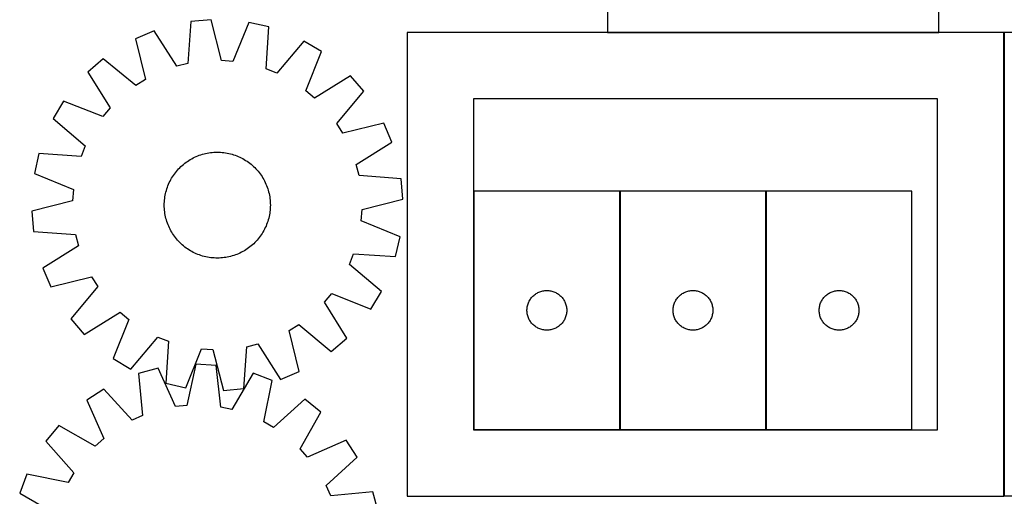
# Model space of a CAD drawing. Header units: millimetres. Extents: x 7 to 1488, y 7 to 2993.
# Tile 3 of 14: x 14 to 756, y 707 to 1067. Entities that reach past the tile are written whole.
import ezdxf

# ---------------------------------------------------------------- set-up
doc = ezdxf.new("R2010")
doc.units = ezdxf.units.MM
doc.layers.add('COMMON', color=5, linetype='CONTINUOUS', true_color=0x0000ff)
doc.layers.add('CUT', color=7, linetype='CONTINUOUS', true_color=0x000000)

msp = doc.modelspace()

# ---------------------------------------------------------------- linework, layer by layer
at = {"layer": 'COMMON'}
for p, q in [((707.135647, 1057.698039), (457.135647, 1057.698039)), ((756.236795, 1057.598038), (756.236795, 707.759383)), ((466.511972, 937.88701), (466.511972, 757.88701)), ((576.711973, 937.88701), (576.711973, 757.88701)), ((306.400621, 707.498037), (756.136795, 707.498037))]:
    msp.add_line(p, q, dxfattribs=at)
at = {"layer": 'CUT'}
for p, q in [((707.135647, 1057.798039), (707.135647, 1357.798039)), ((457.135647, 1157.798039), (457.135647, 1057.798039)), ((142.888324, 1065.918976), (140.518775, 1034.243118)), ((158.214933, 1067.270125), (142.888324, 1065.918976)), ((166.08977, 1036.497383), (158.214933, 1067.270125)), ((186.685576, 1065.298241), (174.643622, 1035.904941)), ((201.679575, 1061.847078), (186.685576, 1065.298241)), ((115.201788, 1058.996437), (101.042845, 1052.975235)), ((132.200504, 1032.163278), (115.201788, 1058.996437)), ((199.65969, 1030.147002), (201.679575, 1061.847078)), ((756.136795, 1057.598038), (306.136795, 1057.598038)), ((306.136795, 1057.598038), (306.136795, 707.598038)), ((457.135647, 1057.798039), (707.135647, 1057.798039)), ((756.136795, 707.598038), (756.136795, 1057.598038)), ((1206.336796, 1057.759383), (756.336796, 1057.759383)), ((756.336796, 1057.759383), (756.336796, 707.759383)), ((101.042845, 1052.975235), (108.577648, 1022.117473)), ((228.14742, 1051.173791), (207.611812, 1026.94027)), ((241.341093, 1043.25814), (228.14742, 1051.173791)), ((229.624205, 1013.733755), (241.341093, 1043.25814)), ((76.850567, 1037.8359), (65.245265, 1027.734042)), ((101.309208, 1017.568941), (76.850567, 1037.8359)), ((140.518775, 1034.243118), (132.200504, 1032.163278)), ((174.643622, 1035.904941), (166.08977, 1036.497383)), ((65.245265, 1027.734042), (81.946862, 1000.714948)), ((207.611812, 1026.94027), (199.65969, 1030.147002)), ((263.215282, 1024.928227), (236.196188, 1008.226631)), ((273.317139, 1013.322926), (263.215282, 1024.928227)), ((108.577648, 1022.117473), (101.309208, 1017.568941)), ((236.196188, 1008.226631), (229.624205, 1013.733755)), ((253.05018, 988.864285), (273.317139, 1013.322926)), ((46.915353, 1005.859853), (38.999701, 992.66618)), ((76.439738, 994.142966), (46.915353, 1005.859853)), ((706.136795, 1007.598038), (356.136795, 1007.598038)), ((356.136795, 1007.598038), (356.136795, 757.598038)), ((706.136795, 757.598038), (706.136795, 1007.598038)), ((81.946862, 1000.714948), (76.439738, 994.142966)), ((38.999701, 992.66618), (63.233223, 972.130572)), ((257.598713, 981.595844), (253.05018, 988.864285)), ((288.456475, 989.130648), (257.598713, 981.595844)), ((294.477677, 974.971704), (288.456475, 989.130648)), ((267.644518, 957.972989), (294.477677, 974.971704)), ((28.326415, 966.198336), (24.875252, 951.204337)), ((60.026491, 964.17845), (28.326415, 966.198336)), ((63.233223, 972.130572), (60.026491, 964.17845)), ((150.408269, 965.369357), (151.608735, 965.740688)), ((151.608735, 965.740688), (152.820273, 966.074128)), ((152.820273, 966.074128), (154.041687, 966.369348)), ((154.041687, 966.369348), (155.271771, 966.626058)), ((155.271771, 966.626058), (156.509312, 966.844002)), ((156.509312, 966.844002), (157.753088, 967.022967)), ((157.753088, 967.022967), (159.001871, 967.162776)), ((159.001871, 967.162776), (160.25443, 967.263291)), ((160.25443, 967.263291), (161.509528, 967.324412)), ((161.509528, 967.324412), (162.765927, 967.346079)), ((162.765927, 967.346079), (164.022386, 967.328272)), ((164.022386, 967.328272), (165.277666, 967.271006)), ((165.277666, 967.271006), (166.530527, 967.17434)), ((166.530527, 967.17434), (167.779735, 967.038368)), ((167.779735, 967.038368), (169.024054, 966.863225)), ((169.024054, 966.863225), (170.262259, 966.649083)), ((170.262259, 966.649083), (171.493126, 966.396154)), ((171.493126, 966.396154), (172.715441, 966.104687)), ((172.715441, 966.104687), (173.927997, 965.77497)), ((173.927997, 965.77497), (175.129599, 965.407328)), ((136.328836, 957.309903), (137.283097, 958.127457)), ((137.283097, 958.127457), (138.262566, 958.914633)), ((138.262566, 958.914633), (139.266278, 959.670655)), ((139.266278, 959.670655), (140.293242, 960.394776)), ((140.293242, 960.394776), (141.342445, 961.086283)), ((141.342445, 961.086283), (142.41285, 961.744492)), ((142.41285, 961.744492), (143.503402, 962.368754)), ((143.503402, 962.368754), (144.613025, 962.958453)), ((144.613025, 962.958453), (145.740623, 963.513006)), ((145.740623, 963.513006), (146.885083, 964.031868)), ((146.885083, 964.031868), (148.045276, 964.514525)), ((148.045276, 964.514525), (149.220058, 964.960501)), ((149.220058, 964.960501), (150.408269, 965.369357)), ((175.129599, 965.407328), (176.31906, 965.002125)), ((176.31906, 965.002125), (177.495206, 964.559759)), ((177.495206, 964.559759), (178.656877, 964.080669)), ((178.656877, 964.080669), (179.802926, 963.565326)), ((179.802926, 963.565326), (180.932222, 963.014238)), ((180.932222, 963.014238), (182.043651, 962.427951)), ((182.043651, 962.427951), (183.136115, 961.807042)), ((183.136115, 961.807042), (184.208538, 961.152125)), ((184.208538, 961.152125), (185.259859, 960.463845)), ((185.259859, 960.463845), (186.289043, 959.742881)), ((186.289043, 959.742881), (187.295073, 958.989946)), ((187.295073, 958.989946), (188.276956, 958.205783)), ((188.276956, 958.205783), (189.233723, 957.391165)), ((24.875252, 951.204337), (54.268552, 939.162383)), ((129.709648, 949.77862), (130.430611, 950.807803)), ((130.430611, 950.807803), (131.183546, 951.813833)), ((131.183546, 951.813833), (131.96771, 952.795716)), ((131.96771, 952.795716), (132.782328, 953.752484)), ((132.782328, 953.752484), (133.626597, 954.683191)), ((133.626597, 954.683191), (134.499684, 955.58692)), ((134.499684, 955.58692), (135.400727, 956.462779)), ((135.400727, 956.462779), (136.328836, 957.309903)), ((189.233723, 957.391165), (190.164431, 956.546895)), ((190.164431, 956.546895), (191.06816, 955.673809)), ((191.06816, 955.673809), (191.944019, 954.772766)), ((191.944019, 954.772766), (192.791143, 953.844656)), ((192.791143, 953.844656), (193.608697, 952.890396)), ((193.608697, 952.890396), (194.395873, 951.910926)), ((194.395873, 951.910926), (195.151895, 950.907214)), ((195.151895, 950.907214), (195.876016, 949.88025)), ((269.724357, 949.654718), (267.644518, 957.972989)), ((126.092824, 943.175637), (126.608167, 944.321686)), ((126.608167, 944.321686), (127.159254, 945.450982)), ((127.159254, 945.450982), (127.745542, 946.562411)), ((127.745542, 946.562411), (128.36645, 947.654876)), ((128.36645, 947.654876), (129.021368, 948.727298)), ((129.021368, 948.727298), (129.709648, 949.77862)), ((195.876016, 949.88025), (196.567522, 948.831048)), ((196.567522, 948.831048), (197.225731, 947.760643)), ((197.225731, 947.760643), (197.849993, 946.670091)), ((197.849993, 946.670091), (198.439692, 945.560468)), ((198.439692, 945.560468), (198.994246, 944.43287)), ((198.994246, 944.43287), (199.513107, 943.28841)), ((199.513107, 943.28841), (199.995764, 942.128216)), ((301.400216, 947.285168), (269.724357, 949.654718)), ((302.751365, 931.958559), (301.400216, 947.285168)), ((54.268552, 939.162383), (53.67611, 930.608531)), ((123.52441, 934.781019), (123.777339, 936.011886)), ((123.777339, 936.011886), (124.068806, 937.234201)), ((124.068806, 937.234201), (124.398523, 938.446758)), ((124.398523, 938.446758), (124.766164, 939.648359)), ((124.766164, 939.648359), (125.171368, 940.83782)), ((125.171368, 940.83782), (125.613733, 942.013966)), ((125.613733, 942.013966), (126.092824, 943.175637)), ((199.995764, 942.128216), (200.441741, 940.953435)), ((200.441741, 940.953435), (200.850596, 939.765224)), ((200.850596, 939.765224), (201.221927, 938.564757)), ((201.221927, 938.564757), (201.555367, 937.353219)), ((201.555367, 937.353219), (201.850588, 936.131806)), ((201.850588, 936.131806), (202.107297, 934.901721)), ((466.411972, 937.88701), (356.411972, 937.88701)), ((356.411972, 937.88701), (356.411972, 757.88701)), ((466.411972, 757.88701), (466.411972, 937.88701)), ((576.611973, 937.88701), (466.611973, 937.88701)), ((466.611973, 937.88701), (466.611973, 757.88701)), ((576.611973, 757.88701), (576.611973, 937.88701)), ((686.811974, 937.88701), (576.811974, 937.88701)), ((576.811974, 937.88701), (576.811974, 757.88701)), ((686.811974, 757.88701), (686.811974, 937.88701)), ((53.67611, 930.608531), (22.903367, 922.733694)), ((122.827413, 927.284687), (122.845221, 928.541146)), ((122.845221, 928.541146), (122.902486, 929.796426)), ((122.902486, 929.796426), (122.999153, 931.049288)), ((122.999153, 931.049288), (123.135124, 932.298495)), ((123.135124, 932.298495), (123.310268, 933.542815)), ((123.310268, 933.542815), (123.52441, 934.781019)), ((202.107297, 934.901721), (202.325242, 933.664181)), ((202.325242, 933.664181), (202.504207, 932.420405)), ((202.504207, 932.420405), (202.644016, 931.171621)), ((202.644016, 931.171621), (202.74453, 929.919063)), ((202.74453, 929.919063), (202.805651, 928.663965)), ((202.805651, 928.663965), (202.827319, 927.407566)), ((271.978622, 924.083722), (302.751365, 931.958559)), ((22.903367, 922.733694), (24.254517, 907.407085)), ((122.849081, 926.028289), (122.827413, 927.284687)), ((122.910202, 924.773191), (122.849081, 926.028289)), ((123.010716, 923.520632), (122.910202, 924.773191)), ((123.150525, 922.271848), (123.010716, 923.520632)), ((123.32949, 921.028072), (123.150525, 922.271848)), ((123.547435, 919.790532), (123.32949, 921.028072)), ((202.344464, 921.149438), (202.130322, 919.911234)), ((202.519608, 922.393758), (202.344464, 921.149438)), ((202.65558, 923.642965), (202.519608, 922.393758)), ((202.752246, 924.895827), (202.65558, 923.642965)), ((202.809511, 926.151107), (202.752246, 924.895827)), ((202.827319, 927.407566), (202.809511, 926.151107)), ((271.38618, 915.52987), (271.978622, 924.083722)), ((123.804144, 918.560448), (123.547435, 919.790532)), ((124.099365, 917.339034), (123.804144, 918.560448)), ((124.432805, 916.127496), (124.099365, 917.339034)), ((124.804136, 914.927029), (124.432805, 916.127496)), ((125.212992, 913.738819), (124.804136, 914.927029)), ((125.658968, 912.564037), (125.212992, 913.738819)), ((200.483364, 913.854433), (200.040999, 912.678287)), ((200.888568, 915.043894), (200.483364, 913.854433)), ((201.256209, 916.245495), (200.888568, 915.043894)), ((201.585926, 917.458052), (201.256209, 916.245495)), ((201.877393, 918.680367), (201.585926, 917.458052)), ((202.130322, 919.911234), (201.877393, 918.680367)), ((300.77948, 903.487917), (271.38618, 915.52987)), ((24.254517, 907.407085), (55.930375, 905.037536)), ((126.141625, 911.403843), (125.658968, 912.564037)), ((126.660486, 910.259383), (126.141625, 911.403843)), ((127.21504, 909.131785), (126.660486, 910.259383)), ((127.804739, 908.022163), (127.21504, 909.131785)), ((128.429001, 906.931611), (127.804739, 908.022163)), ((129.08721, 905.861205), (128.429001, 906.931611)), ((197.288282, 907.037377), (196.633364, 905.964955)), ((197.909191, 908.129842), (197.288282, 907.037377)), ((198.495478, 909.241271), (197.909191, 908.129842)), ((199.046565, 910.370567), (198.495478, 909.241271)), ((199.561908, 911.516616), (199.046565, 910.370567)), ((200.040999, 912.678287), (199.561908, 911.516616)), ((55.930375, 905.037536), (58.010214, 896.719264)), ((129.778716, 904.812003), (129.08721, 905.861205)), ((130.502838, 903.785039), (129.778716, 904.812003)), ((131.258859, 902.781327), (130.502838, 903.785039)), ((132.046036, 901.801857), (131.258859, 902.781327)), ((132.863589, 900.847597), (132.046036, 901.801857)), ((133.710714, 899.919487), (132.863589, 900.847597)), ((134.586572, 899.018445), (133.710714, 899.919487)), ((135.490302, 898.145358), (134.586572, 899.018445)), ((191.155048, 899.105333), (190.254005, 898.229474)), ((192.028135, 900.009062), (191.155048, 899.105333)), ((192.872404, 900.93977), (192.028135, 900.009062)), ((193.687022, 901.896537), (192.872404, 900.93977)), ((194.471186, 902.87842), (193.687022, 901.896537)), ((195.224121, 903.88445), (194.471186, 902.87842)), ((195.945084, 904.913633), (195.224121, 903.88445)), ((196.633364, 905.964955), (195.945084, 904.913633)), ((297.328317, 888.493917), (300.77948, 903.487917)), ((58.010214, 896.719264), (31.177055, 879.720549)), ((136.421009, 897.301089), (135.490302, 898.145358)), ((137.377776, 896.48647), (136.421009, 897.301089)), ((138.359659, 895.702307), (137.377776, 896.48647)), ((139.365689, 894.949372), (138.359659, 895.702307)), ((140.394873, 894.228409), (139.365689, 894.949372)), ((141.446195, 893.540129), (140.394873, 894.228409)), ((142.518617, 892.885211), (141.446195, 893.540129)), ((143.611082, 892.264302), (142.518617, 892.885211)), ((144.72251, 891.678015), (143.611082, 892.264302)), ((145.851806, 891.126928), (144.72251, 891.678015)), ((181.041708, 891.733801), (179.91411, 891.179247)), ((182.15133, 892.323499), (181.041708, 891.733801)), ((183.241882, 892.947761), (182.15133, 892.323499)), ((184.312288, 893.60597), (183.241882, 892.947761)), ((185.36149, 894.297477), (184.312288, 893.60597)), ((186.388454, 895.021598), (185.36149, 894.297477)), ((187.392166, 895.77762), (186.388454, 895.021598)), ((188.371635, 896.564796), (187.392166, 895.77762)), ((189.325896, 897.38235), (188.371635, 896.564796)), ((190.254005, 898.229474), (189.325896, 897.38235)), ((146.997855, 890.611584), (145.851806, 891.126928)), ((148.159526, 890.132494), (146.997855, 890.611584)), ((149.335672, 889.690128), (148.159526, 890.132494)), ((150.525133, 889.284925), (149.335672, 889.690128)), ((151.726735, 888.917283), (150.525133, 889.284925)), ((152.939291, 888.587566), (151.726735, 888.917283)), ((154.161606, 888.2961), (152.939291, 888.587566)), ((155.392473, 888.04317), (154.161606, 888.2961)), ((156.630678, 887.829028), (155.392473, 888.04317)), ((157.874998, 887.653885), (156.630678, 887.829028)), ((159.124205, 887.517913), (157.874998, 887.653885)), ((160.377066, 887.421247), (159.124205, 887.517913)), ((161.632346, 887.363981), (160.377066, 887.421247)), ((162.888805, 887.346174), (161.632346, 887.363981)), ((164.145204, 887.367841), (162.888805, 887.346174)), ((165.400302, 887.428962), (164.145204, 887.367841)), ((166.652861, 887.529477), (165.400302, 887.428962)), ((167.901644, 887.669286), (166.652861, 887.529477)), ((169.14542, 887.848251), (167.901644, 887.669286)), ((170.382961, 888.066195), (169.14542, 887.848251)), ((171.613045, 888.322905), (170.382961, 888.066195)), ((172.834459, 888.618125), (171.613045, 888.322905)), ((174.045997, 888.951565), (172.834459, 888.618125)), ((175.246464, 889.322897), (174.045997, 888.951565)), ((176.434674, 889.731752), (175.246464, 889.322897)), ((177.609456, 890.177728), (176.434674, 889.731752)), ((178.769649, 890.660385), (177.609456, 890.177728)), ((179.91411, 891.179247), (178.769649, 890.660385)), ((262.42151, 882.561681), (265.628241, 890.513803)), ((265.628241, 890.513803), (297.328317, 888.493917)), ((31.177055, 879.720549), (37.198257, 865.561606)), ((286.655031, 862.026073), (262.42151, 882.561681)), ((37.198257, 865.561606), (68.05602, 873.096409)), ((68.05602, 873.096409), (72.604552, 865.827968)), ((72.604552, 865.827968), (52.337593, 841.369327)), ((278.739379, 848.8324), (286.655031, 862.026073)), ((404.705565, 861.304317), (405.405163, 861.631764)), ((405.405163, 861.631764), (406.120691, 861.922763)), ((406.120691, 861.922763), (406.85025, 862.176541)), ((406.85025, 862.176541), (407.591905, 862.392426)), ((407.591905, 862.392426), (408.343691, 862.569846)), ((408.343691, 862.569846), (409.103613, 862.708329)), ((409.103613, 862.708329), (409.869657, 862.807509)), ((409.869657, 862.807509), (410.639791, 862.867122)), ((410.639791, 862.867122), (411.411972, 862.88701)), ((411.411972, 862.88701), (412.184153, 862.867122)), ((412.184153, 862.867122), (412.954287, 862.807509)), ((412.954287, 862.807509), (413.720331, 862.708329)), ((413.720331, 862.708329), (414.480253, 862.569846)), ((414.480253, 862.569846), (415.232039, 862.392426)), ((415.232039, 862.392426), (415.973695, 862.176541)), ((415.973695, 862.176541), (416.703253, 861.922763)), ((416.703253, 861.922763), (417.418781, 861.631764)), ((417.418781, 861.631764), (418.118379, 861.304317)), ((514.905566, 861.304317), (515.605164, 861.631764)), ((515.605164, 861.631764), (516.320692, 861.922763)), ((516.320692, 861.922763), (517.050251, 862.176541)), ((517.050251, 862.176541), (517.791906, 862.392426)), ((517.791906, 862.392426), (518.543692, 862.569846)), ((518.543692, 862.569846), (519.303614, 862.708329)), ((519.303614, 862.708329), (520.069658, 862.807509)), ((520.069658, 862.807509), (520.839792, 862.867122)), ((520.839792, 862.867122), (521.611973, 862.88701)), ((521.611973, 862.88701), (522.384154, 862.867122)), ((522.384154, 862.867122), (523.154288, 862.807509)), ((523.154288, 862.807509), (523.920332, 862.708329)), ((523.920332, 862.708329), (524.680254, 862.569846)), ((524.680254, 862.569846), (525.43204, 862.392426)), ((525.43204, 862.392426), (526.173696, 862.176541)), ((526.173696, 862.176541), (526.903254, 861.922763)), ((526.903254, 861.922763), (527.618782, 861.631764)), ((527.618782, 861.631764), (528.31838, 861.304317)), ((625.105567, 861.304317), (625.805165, 861.631764)), ((625.805165, 861.631764), (626.520693, 861.922763)), ((626.520693, 861.922763), (627.250252, 862.176541)), ((627.250252, 862.176541), (627.991907, 862.392426)), ((627.991907, 862.392426), (628.743693, 862.569846)), ((628.743693, 862.569846), (629.503615, 862.708329)), ((629.503615, 862.708329), (630.269659, 862.807509)), ((630.269659, 862.807509), (631.039793, 862.867122)), ((631.039793, 862.867122), (631.811974, 862.88701)), ((631.811974, 862.88701), (632.584155, 862.867122)), ((632.584155, 862.867122), (633.354289, 862.807509)), ((633.354289, 862.807509), (634.120333, 862.708329)), ((634.120333, 862.708329), (634.880255, 862.569846)), ((634.880255, 862.569846), (635.632041, 862.392426)), ((635.632041, 862.392426), (636.373697, 862.176541)), ((636.373697, 862.176541), (637.103255, 861.922763)), ((637.103255, 861.922763), (637.818783, 861.631764)), ((637.818783, 861.631764), (638.518381, 861.304317)), ((243.70787, 853.977305), (249.214994, 860.549288)), ((249.214994, 860.549288), (278.739379, 848.8324)), ((397.517113, 853.537929), (397.826438, 854.245726)), ((397.826438, 854.245726), (398.17179, 854.936662)), ((398.17179, 854.936662), (398.552253, 855.608902)), ((398.552253, 855.608902), (398.966817, 856.260666)), ((398.966817, 856.260666), (399.414383, 856.890225)), ((399.414383, 856.890225), (399.893765, 857.495908)), ((399.893765, 857.495908), (400.403692, 858.07611)), ((400.403692, 858.07611), (400.94281, 858.629293)), ((400.94281, 858.629293), (401.50969, 859.153989)), ((401.50969, 859.153989), (402.10283, 859.648807)), ((402.10283, 859.648807), (402.720656, 860.112435)), ((402.720656, 860.112435), (403.361529, 860.543644)), ((403.361529, 860.543644), (404.023751, 860.941289)), ((404.023751, 860.941289), (404.705565, 861.304317)), ((418.118379, 861.304317), (418.800193, 860.941289)), ((418.800193, 860.941289), (419.462415, 860.543644)), ((419.462415, 860.543644), (420.103289, 860.112435)), ((420.103289, 860.112435), (420.721114, 859.648807)), ((420.721114, 859.648807), (421.314254, 859.153989)), ((421.314254, 859.153989), (421.881134, 858.629293)), ((421.881134, 858.629293), (422.420253, 858.07611)), ((422.420253, 858.07611), (422.930179, 857.495908)), ((422.930179, 857.495908), (423.409561, 856.890225)), ((423.409561, 856.890225), (423.857127, 856.260666)), ((423.857127, 856.260666), (424.271691, 855.608902)), ((424.271691, 855.608902), (424.652154, 854.936662)), ((424.652154, 854.936662), (424.997506, 854.245726)), ((424.997506, 854.245726), (425.306832, 853.537929)), ((507.717114, 853.537929), (508.026439, 854.245726)), ((508.026439, 854.245726), (508.371791, 854.936662)), ((508.371791, 854.936662), (508.752254, 855.608902)), ((508.752254, 855.608902), (509.166818, 856.260666)), ((509.166818, 856.260666), (509.614384, 856.890225)), ((509.614384, 856.890225), (510.093766, 857.495908)), ((510.093766, 857.495908), (510.603693, 858.07611)), ((510.603693, 858.07611), (511.142811, 858.629293)), ((511.142811, 858.629293), (511.709691, 859.153989)), ((511.709691, 859.153989), (512.302831, 859.648807)), ((512.302831, 859.648807), (512.920657, 860.112435)), ((512.920657, 860.112435), (513.56153, 860.543644)), ((513.56153, 860.543644), (514.223752, 860.941289)), ((514.223752, 860.941289), (514.905566, 861.304317)), ((528.31838, 861.304317), (529.000194, 860.941289)), ((529.000194, 860.941289), (529.662416, 860.543644)), ((529.662416, 860.543644), (530.30329, 860.112435)), ((530.30329, 860.112435), (530.921115, 859.648807)), ((530.921115, 859.648807), (531.514255, 859.153989)), ((531.514255, 859.153989), (532.081135, 858.629293)), ((532.081135, 858.629293), (532.620254, 858.07611)), ((532.620254, 858.07611), (533.13018, 857.495908)), ((533.13018, 857.495908), (533.609562, 856.890225)), ((533.609562, 856.890225), (534.057128, 856.260666)), ((534.057128, 856.260666), (534.471692, 855.608902)), ((534.471692, 855.608902), (534.852155, 854.936662)), ((534.852155, 854.936662), (535.197507, 854.245726)), ((535.197507, 854.245726), (535.506833, 853.537929)), ((617.917115, 853.537929), (618.22644, 854.245726)), ((618.22644, 854.245726), (618.571792, 854.936662)), ((618.571792, 854.936662), (618.952255, 855.608902)), ((618.952255, 855.608902), (619.366819, 856.260666)), ((619.366819, 856.260666), (619.814385, 856.890225)), ((619.814385, 856.890225), (620.293767, 857.495908)), ((620.293767, 857.495908), (620.803694, 858.07611)), ((620.803694, 858.07611), (621.342812, 858.629293)), ((621.342812, 858.629293), (621.909692, 859.153989)), ((621.909692, 859.153989), (622.502832, 859.648807)), ((622.502832, 859.648807), (623.120658, 860.112435)), ((623.120658, 860.112435), (623.761531, 860.543644)), ((623.761531, 860.543644), (624.423753, 860.941289)), ((624.423753, 860.941289), (625.105567, 861.304317)), ((638.518381, 861.304317), (639.200195, 860.941289)), ((639.200195, 860.941289), (639.862417, 860.543644)), ((639.862417, 860.543644), (640.503291, 860.112435)), ((640.503291, 860.112435), (641.121116, 859.648807)), ((641.121116, 859.648807), (641.714256, 859.153989)), ((641.714256, 859.153989), (642.281136, 858.629293)), ((642.281136, 858.629293), (642.820255, 858.07611)), ((642.820255, 858.07611), (643.330181, 857.495908)), ((643.330181, 857.495908), (643.809563, 856.890225)), ((643.809563, 856.890225), (644.257129, 856.260666)), ((644.257129, 856.260666), (644.671693, 855.608902)), ((644.671693, 855.608902), (645.052156, 854.936662)), ((645.052156, 854.936662), (645.397508, 854.245726)), ((645.397508, 854.245726), (645.706834, 853.537929)), ((260.409467, 826.958211), (243.70787, 853.977305)), ((396.416945, 848.273229), (396.456709, 849.044642)), ((396.416945, 847.500792), (396.416945, 848.273229)), ((396.456709, 846.729378), (396.416945, 847.500792)), ((396.456709, 849.044642), (396.536132, 849.812986)), ((396.536132, 845.961035), (396.456709, 846.729378)), ((396.536132, 849.812986), (396.655003, 850.576222)), ((396.655003, 850.576222), (396.813006, 851.332327)), ((396.813006, 851.332327), (397.009724, 852.079295)), ((397.009724, 852.079295), (397.244634, 852.815146)), ((397.244634, 852.815146), (397.517113, 853.537929)), ((425.306832, 853.537929), (425.57931, 852.815146)), ((425.57931, 852.815146), (425.81422, 852.079295)), ((425.81422, 852.079295), (426.010938, 851.332327)), ((426.010938, 851.332327), (426.168941, 850.576222)), ((426.168941, 850.576222), (426.287812, 849.812986)), ((426.287812, 849.812986), (426.367235, 849.044642)), ((426.367235, 846.729378), (426.287812, 845.961035)), ((426.367235, 849.044642), (426.406999, 848.273229)), ((426.406999, 847.500792), (426.367235, 846.729378)), ((426.406999, 848.273229), (426.406999, 847.500792)), ((506.616946, 848.273229), (506.65671, 849.044642)), ((506.616946, 847.500792), (506.616946, 848.273229)), ((506.65671, 846.729378), (506.616946, 847.500792)), ((506.65671, 849.044642), (506.736133, 849.812986)), ((506.736133, 845.961035), (506.65671, 846.729378)), ((506.736133, 849.812986), (506.855004, 850.576222)), ((506.855004, 850.576222), (507.013007, 851.332327)), ((507.013007, 851.332327), (507.209725, 852.079295)), ((507.209725, 852.079295), (507.444635, 852.815146)), ((507.444635, 852.815146), (507.717114, 853.537929)), ((535.506833, 853.537929), (535.779311, 852.815146)), ((535.779311, 852.815146), (536.014221, 852.079295)), ((536.014221, 852.079295), (536.210939, 851.332327)), ((536.210939, 851.332327), (536.368942, 850.576222)), ((536.368942, 850.576222), (536.487813, 849.812986)), ((536.487813, 849.812986), (536.567236, 849.044642)), ((536.567236, 846.729378), (536.487813, 845.961035)), ((536.567236, 849.044642), (536.607, 848.273229)), ((536.607, 847.500792), (536.567236, 846.729378)), ((536.607, 848.273229), (536.607, 847.500792)), ((616.816947, 848.273229), (616.856711, 849.044642)), ((616.816947, 847.500792), (616.816947, 848.273229)), ((616.856711, 846.729378), (616.816947, 847.500792)), ((616.856711, 849.044642), (616.936134, 849.812986)), ((616.936134, 845.961035), (616.856711, 846.729378)), ((616.936134, 849.812986), (617.055005, 850.576222)), ((617.055005, 850.576222), (617.213008, 851.332327)), ((617.213008, 851.332327), (617.409726, 852.079295)), ((617.409726, 852.079295), (617.644636, 852.815146)), ((617.644636, 852.815146), (617.917115, 853.537929)), ((645.706834, 853.537929), (645.979312, 852.815146)), ((645.979312, 852.815146), (646.214222, 852.079295)), ((646.214222, 852.079295), (646.41094, 851.332327)), ((646.41094, 851.332327), (646.568943, 850.576222)), ((646.568943, 850.576222), (646.687814, 849.812986)), ((646.687814, 849.812986), (646.767237, 849.044642)), ((646.767237, 846.729378), (646.687814, 845.961035)), ((646.767237, 849.044642), (646.807001, 848.273229)), ((646.807001, 847.500792), (646.767237, 846.729378)), ((646.807001, 848.273229), (646.807001, 847.500792)), ((52.337593, 841.369327), (62.439451, 829.764026)), ((62.439451, 829.764026), (89.458544, 846.465622)), ((96.030527, 840.958498), (84.31364, 811.434114)), ((89.458544, 846.465622), (96.030527, 840.958498)), ((396.655003, 845.197799), (396.536132, 845.961035)), ((396.813006, 844.441694), (396.655003, 845.197799)), ((397.009724, 843.694726), (396.813006, 844.441694)), ((397.244634, 842.958875), (397.009724, 843.694726)), ((397.517113, 842.236092), (397.244634, 842.958875)), ((397.826438, 841.528295), (397.517113, 842.236092)), ((398.17179, 840.837359), (397.826438, 841.528295)), ((398.552253, 840.165118), (398.17179, 840.837359)), ((398.966817, 839.513355), (398.552253, 840.165118)), ((399.414383, 838.883796), (398.966817, 839.513355)), ((423.857127, 839.513355), (423.409561, 838.883796)), ((424.271691, 840.165118), (423.857127, 839.513355)), ((424.652154, 840.837359), (424.271691, 840.165118)), ((424.997506, 841.528295), (424.652154, 840.837359)), ((425.306832, 842.236092), (424.997506, 841.528295)), ((425.57931, 842.958875), (425.306832, 842.236092)), ((425.81422, 843.694726), (425.57931, 842.958875)), ((426.010938, 844.441694), (425.81422, 843.694726)), ((426.168941, 845.197799), (426.010938, 844.441694)), ((426.287812, 845.961035), (426.168941, 845.197799)), ((506.855004, 845.197799), (506.736133, 845.961035)), ((507.013007, 844.441694), (506.855004, 845.197799)), ((507.209725, 843.694726), (507.013007, 844.441694)), ((507.444635, 842.958875), (507.209725, 843.694726)), ((507.717114, 842.236092), (507.444635, 842.958875)), ((508.026439, 841.528295), (507.717114, 842.236092)), ((508.371791, 840.837359), (508.026439, 841.528295)), ((508.752254, 840.165118), (508.371791, 840.837359)), ((509.166818, 839.513355), (508.752254, 840.165118)), ((509.614384, 838.883796), (509.166818, 839.513355)), ((534.057128, 839.513355), (533.609562, 838.883796)), ((534.471692, 840.165118), (534.057128, 839.513355)), ((534.852155, 840.837359), (534.471692, 840.165118)), ((535.197507, 841.528295), (534.852155, 840.837359)), ((535.506833, 842.236092), (535.197507, 841.528295)), ((535.779311, 842.958875), (535.506833, 842.236092)), ((536.014221, 843.694726), (535.779311, 842.958875)), ((536.210939, 844.441694), (536.014221, 843.694726)), ((536.368942, 845.197799), (536.210939, 844.441694)), ((536.487813, 845.961035), (536.368942, 845.197799)), ((617.055005, 845.197799), (616.936134, 845.961035)), ((617.213008, 844.441694), (617.055005, 845.197799)), ((617.409726, 843.694726), (617.213008, 844.441694)), ((617.644636, 842.958875), (617.409726, 843.694726)), ((617.917115, 842.236092), (617.644636, 842.958875)), ((618.22644, 841.528295), (617.917115, 842.236092)), ((618.571792, 840.837359), (618.22644, 841.528295)), ((618.952255, 840.165118), (618.571792, 840.837359)), ((619.366819, 839.513355), (618.952255, 840.165118)), ((619.814385, 838.883796), (619.366819, 839.513355)), ((644.257129, 839.513355), (643.809563, 838.883796)), ((644.671693, 840.165118), (644.257129, 839.513355)), ((645.052156, 840.837359), (644.671693, 840.165118)), ((645.397508, 841.528295), (645.052156, 840.837359)), ((645.706834, 842.236092), (645.397508, 841.528295)), ((645.979312, 842.958875), (645.706834, 842.236092)), ((646.214222, 843.694726), (645.979312, 842.958875)), ((646.41094, 844.441694), (646.214222, 843.694726)), ((646.568943, 845.197799), (646.41094, 844.441694)), ((646.687814, 845.961035), (646.568943, 845.197799)), ((217.077084, 832.57478), (224.345524, 837.123312)), ((224.611887, 801.717018), (217.077084, 832.57478)), ((224.345524, 837.123312), (248.804166, 816.856353)), ((399.893765, 838.278113), (399.414383, 838.883796)), ((400.403692, 837.69791), (399.893765, 838.278113)), ((400.94281, 837.144728), (400.403692, 837.69791)), ((401.50969, 836.620031), (400.94281, 837.144728)), ((402.10283, 836.125213), (401.50969, 836.620031)), ((402.720656, 835.661585), (402.10283, 836.125213)), ((403.361529, 835.230377), (402.720656, 835.661585)), ((404.023751, 834.832732), (403.361529, 835.230377)), ((404.705565, 834.469704), (404.023751, 834.832732)), ((405.405163, 834.142257), (404.705565, 834.469704)), ((406.120691, 833.851258), (405.405163, 834.142257)), ((406.85025, 833.59748), (406.120691, 833.851258)), ((407.591905, 833.381595), (406.85025, 833.59748)), ((408.343691, 833.204175), (407.591905, 833.381595)), ((409.103613, 833.065692), (408.343691, 833.204175)), ((409.869657, 832.966512), (409.103613, 833.065692)), ((410.639791, 832.906899), (409.869657, 832.966512)), ((411.411972, 832.88701), (410.639791, 832.906899)), ((412.184153, 832.906899), (411.411972, 832.88701)), ((412.954287, 832.966512), (412.184153, 832.906899)), ((413.720331, 833.065692), (412.954287, 832.966512)), ((414.480253, 833.204175), (413.720331, 833.065692)), ((415.232039, 833.381595), (414.480253, 833.204175)), ((415.973695, 833.59748), (415.232039, 833.381595)), ((416.703253, 833.851258), (415.973695, 833.59748)), ((417.418781, 834.142257), (416.703253, 833.851258)), ((418.118379, 834.469704), (417.418781, 834.142257)), ((418.800193, 834.832732), (418.118379, 834.469704)), ((419.462415, 835.230377), (418.800193, 834.832732)), ((420.103289, 835.661585), (419.462415, 835.230377)), ((420.721114, 836.125213), (420.103289, 835.661585)), ((421.314254, 836.620031), (420.721114, 836.125213)), ((421.881134, 837.144728), (421.314254, 836.620031)), ((422.420253, 837.69791), (421.881134, 837.144728)), ((422.930179, 838.278113), (422.420253, 837.69791)), ((423.409561, 838.883796), (422.930179, 838.278113)), ((510.093766, 838.278113), (509.614384, 838.883796)), ((510.603693, 837.69791), (510.093766, 838.278113)), ((511.142811, 837.144728), (510.603693, 837.69791)), ((511.709691, 836.620031), (511.142811, 837.144728)), ((512.302831, 836.125213), (511.709691, 836.620031)), ((512.920657, 835.661585), (512.302831, 836.125213)), ((513.56153, 835.230377), (512.920657, 835.661585)), ((514.223752, 834.832732), (513.56153, 835.230377)), ((514.905566, 834.469704), (514.223752, 834.832732)), ((515.605164, 834.142257), (514.905566, 834.469704)), ((516.320692, 833.851258), (515.605164, 834.142257)), ((517.050251, 833.59748), (516.320692, 833.851258)), ((517.791906, 833.381595), (517.050251, 833.59748)), ((518.543692, 833.204175), (517.791906, 833.381595)), ((519.303614, 833.065692), (518.543692, 833.204175)), ((520.069658, 832.966512), (519.303614, 833.065692)), ((520.839792, 832.906899), (520.069658, 832.966512)), ((521.611973, 832.88701), (520.839792, 832.906899)), ((522.384154, 832.906899), (521.611973, 832.88701)), ((523.154288, 832.966512), (522.384154, 832.906899)), ((523.920332, 833.065692), (523.154288, 832.966512)), ((524.680254, 833.204175), (523.920332, 833.065692)), ((525.43204, 833.381595), (524.680254, 833.204175)), ((526.173696, 833.59748), (525.43204, 833.381595)), ((526.903254, 833.851258), (526.173696, 833.59748)), ((527.618782, 834.142257), (526.903254, 833.851258)), ((528.31838, 834.469704), (527.618782, 834.142257)), ((529.000194, 834.832732), (528.31838, 834.469704)), ((529.662416, 835.230377), (529.000194, 834.832732)), ((530.30329, 835.661585), (529.662416, 835.230377)), ((530.921115, 836.125213), (530.30329, 835.661585)), ((531.514255, 836.620031), (530.921115, 836.125213)), ((532.081135, 837.144728), (531.514255, 836.620031)), ((532.620254, 837.69791), (532.081135, 837.144728)), ((533.13018, 838.278113), (532.620254, 837.69791)), ((533.609562, 838.883796), (533.13018, 838.278113)), ((620.293767, 838.278113), (619.814385, 838.883796)), ((620.803694, 837.69791), (620.293767, 838.278113)), ((621.342812, 837.144728), (620.803694, 837.69791)), ((621.909692, 836.620031), (621.342812, 837.144728)), ((622.502832, 836.125213), (621.909692, 836.620031)), ((623.120658, 835.661585), (622.502832, 836.125213)), ((623.761531, 835.230377), (623.120658, 835.661585)), ((624.423753, 834.832732), (623.761531, 835.230377)), ((625.105567, 834.469704), (624.423753, 834.832732)), ((625.805165, 834.142257), (625.105567, 834.469704)), ((626.520693, 833.851258), (625.805165, 834.142257)), ((627.250252, 833.59748), (626.520693, 833.851258)), ((627.991907, 833.381595), (627.250252, 833.59748)), ((628.743693, 833.204175), (627.991907, 833.381595)), ((629.503615, 833.065692), (628.743693, 833.204175)), ((630.269659, 832.966512), (629.503615, 833.065692)), ((631.039793, 832.906899), (630.269659, 832.966512)), ((631.811974, 832.88701), (631.039793, 832.906899)), ((632.584155, 832.906899), (631.811974, 832.88701)), ((633.354289, 832.966512), (632.584155, 832.906899)), ((634.120333, 833.065692), (633.354289, 832.966512)), ((634.880255, 833.204175), (634.120333, 833.065692)), ((635.632041, 833.381595), (634.880255, 833.204175)), ((636.373697, 833.59748), (635.632041, 833.381595)), ((637.103255, 833.851258), (636.373697, 833.59748)), ((637.818783, 834.142257), (637.103255, 833.851258)), ((638.518381, 834.469704), (637.818783, 834.142257)), ((639.200195, 834.832732), (638.518381, 834.469704)), ((639.862417, 835.230377), (639.200195, 834.832732)), ((640.503291, 835.661585), (639.862417, 835.230377)), ((641.121116, 836.125213), (640.503291, 835.661585)), ((641.714256, 836.620031), (641.121116, 836.125213)), ((642.281136, 837.144728), (641.714256, 836.620031)), ((642.820255, 837.69791), (642.281136, 837.144728)), ((643.330181, 838.278113), (642.820255, 837.69791)), ((643.809563, 838.883796), (643.330181, 838.278113)), ((97.507312, 803.518462), (118.04292, 827.751983)), ((118.04292, 827.751983), (125.995042, 824.545251)), ((125.995042, 824.545251), (123.975157, 792.845176)), ((248.804166, 816.856353), (260.409467, 826.958211)), ((138.969156, 789.394012), (151.01111, 818.787313)), ((151.01111, 818.787313), (159.564962, 818.19487)), ((159.564962, 818.19487), (167.439799, 787.422128)), ((182.766408, 788.773277), (185.135957, 820.449135)), ((185.135957, 820.449135), (193.454228, 822.528975)), ((193.454228, 822.528975), (210.452944, 795.695816)), ((84.31364, 811.434114), (97.507312, 803.518462)), ((118.165826, 804.102187), (103.308832, 800.102153)), ((131.280184, 775.171435), (118.165826, 804.102187)), ((146.544735, 807.119364), (139.806475, 776.07793)), ((161.910654, 806.332557), (146.544735, 807.119364)), ((165.443056, 774.765218), (161.910654, 806.332557)), ((103.308832, 800.102153), (106.492696, 768.497759)), ((189.832959, 800.432498), (173.832163, 772.992577)), ((204.203681, 794.935871), (189.832959, 800.432498)), ((197.80835, 763.821975), (204.203681, 794.935871)), ((210.452944, 795.695816), (224.611887, 801.717018)), ((77.251244, 788.463082), (64.357481, 780.067761)), ((98.663834, 765.000862), (77.251244, 788.463082)), ((123.975157, 792.845176), (138.969156, 789.394012)), ((167.439799, 787.422128), (182.766408, 788.773277)), ((64.357481, 780.067761), (77.151811, 750.994064)), ((228.936152, 780.696114), (205.239089, 759.543717)), ((240.904969, 771.027714), (228.936152, 780.696114)), ((139.806475, 776.07793), (131.280184, 775.171435)), ((173.832163, 772.992577), (165.443056, 774.765218)), ((106.492696, 768.497759), (98.663834, 765.000862)), ((225.207926, 743.412907), (240.904969, 771.027714)), ((43.171914, 760.94611), (33.503514, 748.977293)), ((70.786721, 745.249066), (43.171914, 760.94611)), ((205.239089, 759.543717), (197.80835, 763.821975)), ((356.136795, 757.598038), (706.136795, 757.598038)), ((356.411972, 757.88701), (466.411972, 757.88701)), ((466.611973, 757.88701), (576.611973, 757.88701)), ((576.811974, 757.88701), (686.811974, 757.88701)), ((77.151811, 750.994064), (70.786721, 745.249066)), ((33.503514, 748.977293), (54.655911, 725.280229)), ((230.952924, 737.047816), (225.207926, 743.412907)), ((260.026621, 749.842146), (230.952924, 737.047816)), ((268.421942, 736.948383), (260.026621, 749.842146)), ((244.959722, 715.535794), (268.421942, 736.948383)), ((19.263757, 724.244821), (13.76713, 709.874099)), ((50.377652, 717.84949), (19.263757, 724.244821)), ((54.655911, 725.280229), (50.377652, 717.84949)), ((248.456619, 707.706932), (244.959722, 715.535794)), ((13.76713, 709.874099), (41.20705, 693.873303)), ((280.061013, 710.890796), (248.456619, 707.706932)), ((284.061047, 696.033802), (280.061013, 710.890796)), ((306.136795, 707.598038), (756.136795, 707.598038)), ((756.336796, 707.759383), (1206.336796, 707.759383))]:
    msp.add_line(p, q, dxfattribs=at)

doc.saveas('drawing.dxf')
